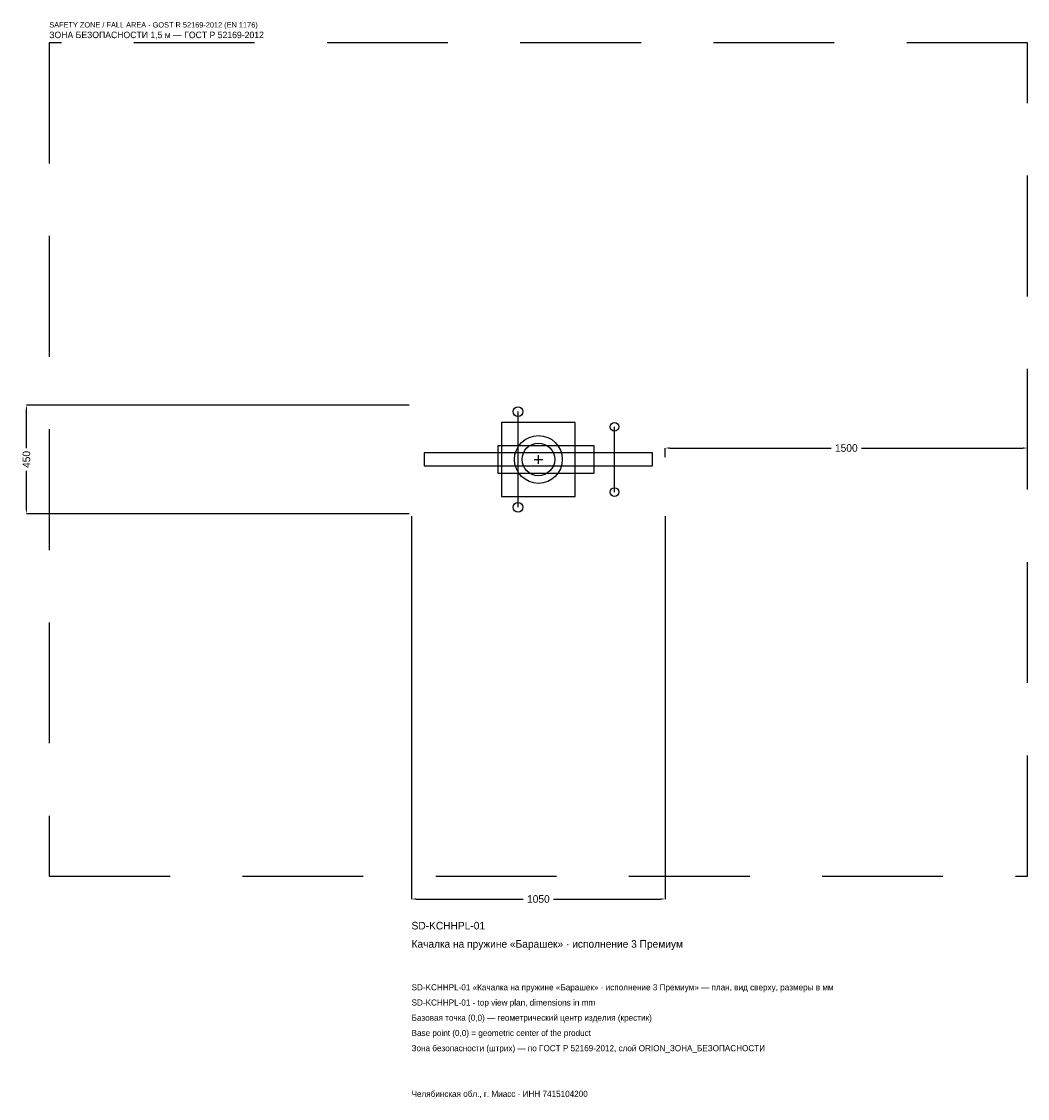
# Model space of a CAD drawing. Header units: metres. Extents: x -2140 to 2025, y -2645 to 1813.
import ezdxf

# ---------------------------------------------------------------- set-up
doc = ezdxf.new("R2010")
doc.units = ezdxf.units.M
doc.linetypes.add('DASHED', pattern=[800, 500, -300])
for name, color, linetype in [('ORION_ДАННЫЕ', 3, 'Continuous'), ('ORION_ЗОНА_БЕЗОПАСНОСТИ', 1, 'Continuous'), ('ORION_КОНТУР', 7, 'Continuous'), ('ORION_РАЗМЕРЫ', 8, 'Continuous')]:
    doc.layers.add(name, color=color, linetype=linetype)
doc.dimstyles.new('ORION', dxfattribs={"dimtxt": 31.5, "dimasz": 18.9, "dimexe": 1.25, "dimexo": 9.45, "dimtad": 1, "dimdec": 0, "dimcen": 2.5, "dimazin": 3, "dimtfac": 1, "dimtmove": 0, "dimatfit": 3, "dimarcsym": 0})

# ---------------------------------------------------------------- blocks, each defined once
blk = doc.blocks.new('_CLOSEDFILLED')
at = {"color": 0, "linetype": 'BYBLOCK'}
blk.add_solid([(-1, 0.16), (0, 0), (-1, -0.16)], dxfattribs=at)
blk = doc.blocks.new('*D1')
for p, q in [((-525, -234.45), (-525, -1819.5)), ((525, -234.45), (525, -1819.5)), ((-506.1, -1819.5), (-63, -1819.5)), ((63, -1819.5), (506.1, -1819.5))]:
    blk.add_line(p, q)
at = {"layer": 'Defpoints'}
for p in [(-525, -225), (525, -225), (-525, -1819.5)]:
    blk.add_point(p, dxfattribs=at)
at = {"layer": 'ORION_РАЗМЕРЫ', "xscale": 18.9, "yscale": 18.9, "rotation": 180}
blk.add_blockref('_CLOSEDFILLED', (-525, -1819.5), dxfattribs=at)
at = {"layer": 'ORION_РАЗМЕРЫ', "xscale": 18.9, "yscale": 18.9}
blk.add_blockref('_CLOSEDFILLED', (525, -1819.5), dxfattribs=at)
at = {"layer": 'ORION_РАЗМЕРЫ', "insert": (0, -1819.5), "char_height": 31.5, "attachment_point": 5}
blk.add_mtext('1050', dxfattribs=at)
blk = doc.blocks.new('*D2')
for p, q in [((-534.45, 225), (-2119.5, 225)), ((-2119.5, 47.25), (-2119.5, 206.1)), ((-2119.5, -206.1), (-2119.5, -47.25)), ((-534.45, -225), (-2119.5, -225))]:
    blk.add_line(p, q)
at = {"layer": 'Defpoints'}
for p in [(-525, 225), (-2119.5, -225), (-525, -225)]:
    blk.add_point(p, dxfattribs=at)
at = {"layer": 'ORION_РАЗМЕРЫ', "xscale": 18.9, "yscale": 18.9}
for p, rotation in [((-2119.5, 225), 90), ((-2119.5, -225), 270)]:
    blk.add_blockref('_CLOSEDFILLED', p, dxfattribs=dict(at, rotation=rotation))
at = {"layer": 'ORION_РАЗМЕРЫ', "insert": (-2119.5, 0), "char_height": 31.5, "attachment_point": 5, "rotation": 90}
blk.add_mtext('450', dxfattribs=at)
blk = doc.blocks.new('*D3')
for p, q in [((525, 9.45), (525, 47.25)), ((543.9, 47.25), (1212, 47.25)), ((1338, 47.25), (2006.1, 47.25)), ((2025, 9.45), (2025, 47.25))]:
    blk.add_line(p, q)
at = {"layer": 'Defpoints'}
for p in [(525, 47.25), (525, 0), (2025, 0)]:
    blk.add_point(p, dxfattribs=at)
at = {"layer": 'ORION_РАЗМЕРЫ', "xscale": 18.9, "yscale": 18.9, "rotation": 180}
blk.add_blockref('_CLOSEDFILLED', (525, 47.25), dxfattribs=at)
at = {"layer": 'ORION_РАЗМЕРЫ', "xscale": 18.9, "yscale": 18.9}
blk.add_blockref('_CLOSEDFILLED', (2025, 47.25), dxfattribs=at)
at = {"layer": 'ORION_РАЗМЕРЫ', "insert": (1275, 47.25), "char_height": 31.5, "attachment_point": 5}
blk.add_mtext('1500', dxfattribs=at)
blk = doc.blocks.new('ОРИОН SD-KCHHPL-01 Качалка на пружине Барашек · исполнение 3 Премиум')
at = {"layer": 'ORION_ЗОНА_БЕЗОПАСНОСТИ', "linetype": 'DASHED'}
blk.add_lwpolyline([(-2025, -1725), (2025, -1725), (2025, 1725), (-2025, 1725)], close=True, dxfattribs=at)
at = {"layer": 'ORION_КОНТУР'}
for p, q in [((-84, -198), (-84, 198)), ((315, -135), (315, 135))]:
    blk.add_line(p, q, dxfattribs=at)
for points in [[(-152.25, -153), (152.25, -153), (152.25, 153), (-152.25, 153)], [(-168, -56.25), (231, -56.25), (231, 56.25), (-168, 56.25)], [(-472.5, -27), (472.5, -27), (472.5, 27), (-472.5, 27)]]:
    blk.add_lwpolyline(points, close=True, dxfattribs=at)
for centre, radius in [((-84, 198), 20.25), ((315, 135), 18), ((0, 0), 99), ((0, 0), 67.5), ((315, -135), 18), ((-84, -198), 20.25)]:
    blk.add_circle(centre, radius, dxfattribs=at)
at = {"layer": 'ORION_РАЗМЕРЫ'}
for p, q in [((-18, 0), (18, 0)), ((0, -18), (0, 18))]:
    blk.add_line(p, q, dxfattribs=at)
at = {"layer": 'ORION_ДАННЫЕ'}
for tag, p in [('АРТИКУЛ', (-525, -1945.5)), ('НАИМЕНОВАНИЕ', (-525, -2021.1))]:
    blk.add_attdef(tag, p, '', height=31.5, dxfattribs=at)
at = {"layer": 'ORION_ДАННЫЕ', "flags": 1}
for tag, p in [('ПРОИЗВОДИТЕЛЬ', (-525, -2096.7)), ('ТЕЛЕФОН', (-525, -2172.3)), ('САЙТ', (-525, -2323.5)), ('АДРЕС', (-525, -2399.1)), ('РЕКВИЗИТЫ', (-525, -2474.7)), ('ГАБАРИТЫ', (-525, -2550.3)), ('ЗОНА_БЕЗОПАСНОСТИ', (-525, -2625.9))]:
    blk.add_attdef(tag, p, '', height=31.5, dxfattribs=at)
at = {"layer": 'ORION_ЗОНА_БЕЗОПАСНОСТИ', "color": 1}
for s, height, p in [('SAFETY ZONE / FALL AREA - GOST R 52169-2012 (EN 1176)', 22.05, (-2025, 1788)), ('ЗОНА БЕЗОПАСНОСТИ 1,5 м — ГОСТ Р 52169-2012', 26.775, (-2025, 1743.9))]:
    blk.add_text(s, height=height, dxfattribs=at).set_placement(p)
at = {"layer": 'ORION_РАЗМЕРЫ'}
dim = blk.add_linear_dim(base=(-2119.5, -225), p1=(-525, -225), p2=(-525, 225), angle=90, dimstyle='ORION', dxfattribs=at)
dim.commit()
dim.dimension.update_dxf_attribs({"geometry": '*D2', "text_midpoint": (-2119.5, 0)})
for base, p1, p2, picture, middle in [((525, 47.25), (525, 0), (2025, 0), '*D3', (1275, 47.25)), ((-525, -1819.5), (-525, -225), (525, -225), '*D1', (0, -1819.5))]:
    dim = blk.add_linear_dim(base=base, p1=p1, p2=p2, dimstyle='ORION', dxfattribs=at)
    dim.commit()
    dim.dimension.update_dxf_attribs({"geometry": picture, "text_midpoint": middle})

msp = doc.modelspace()

# ---------------------------------------------------------------- block references
msp.add_blockref('ОРИОН SD-KCHHPL-01 Качалка на пружине Барашек · исполнение 3 Премиум', (0, 0)).add_auto_attribs({'АРТИКУЛ': 'SD-KCHHPL-01', 'НАИМЕНОВАНИЕ': 'Качалка на пружине «Барашек» · исполнение 3 Премиум'})

# ---------------------------------------------------------------- texts
at = {"layer": 'ORION_ДАННЫЕ', "color": 3}
for s, p in [('SD-KCHHPL-01 «Качалка на пружине «Барашек» · исполнение 3 Премиум» — план, вид сверху, размеры в мм', (-525, -2197.5)), ('SD-KCHHPL-01 - top view plan, dimensions in mm', (-525, -2260.5)), ('Челябинская обл., г. Миасс · ИНН 7415104200', (-525, -2638.5))]:
    msp.add_text(s, height=25.2, dxfattribs=at).set_placement(p)
at = {"layer": 'ORION_ДАННЫЕ', "color": 7}
for s, p in [('Базовая точка (0,0) — геометрический центр изделия (крестик)', (-525, -2323.5)), ('Base point (0,0) = geometric center of the product', (-525, -2386.5))]:
    msp.add_text(s, height=25.2, dxfattribs=at).set_placement(p)
at = {"layer": 'ORION_ДАННЫЕ', "color": 1}
msp.add_text('Зона безопасности (штрих) — по ГОСТ Р 52169-2012, слой ORION_ЗОНА_БЕЗОПАСНОСТИ', height=25.2, dxfattribs=at).set_placement((-525, -2449.5))

doc.saveas('drawing.dxf')
